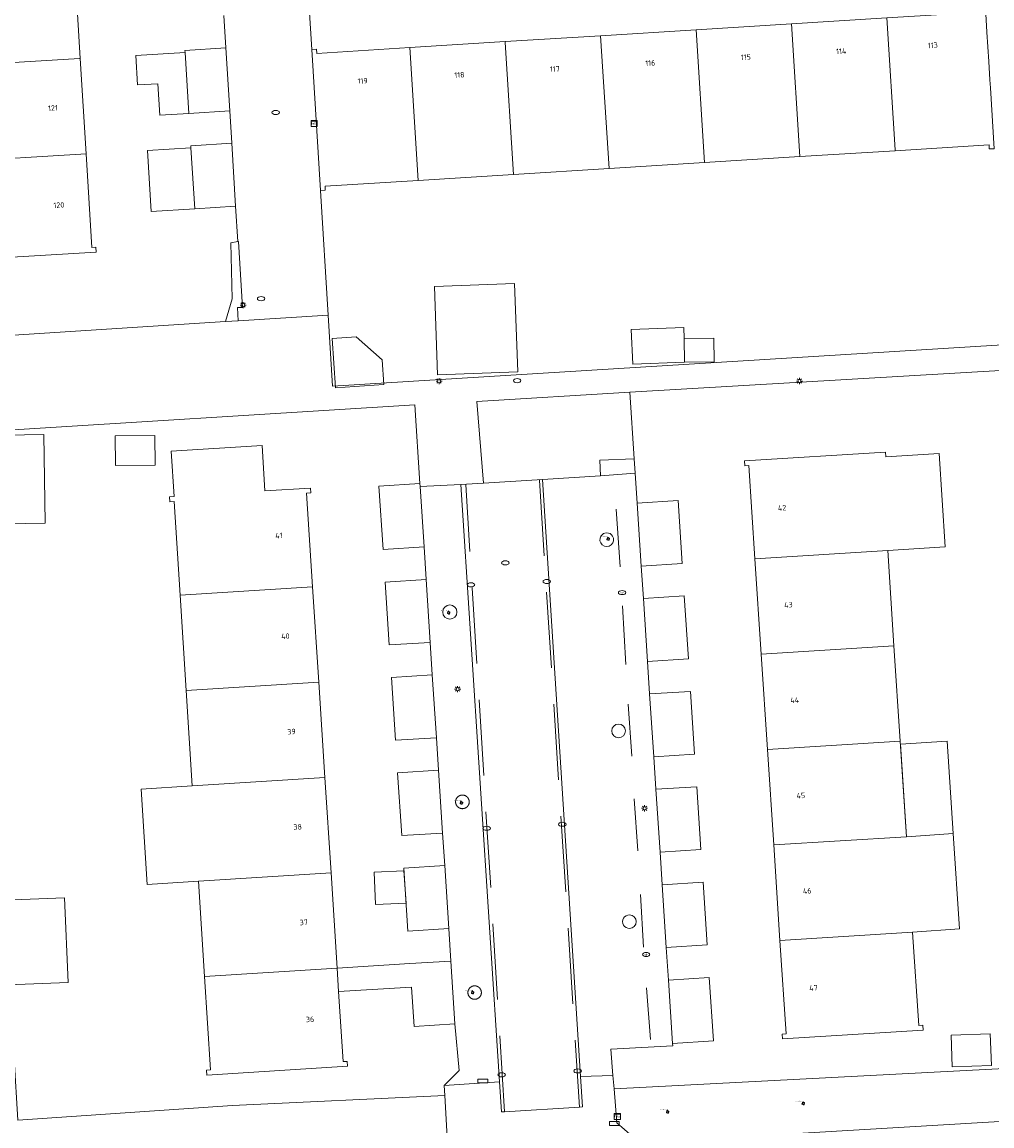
# Model space of a CAD drawing. Header units: metres. Extents: x 162098 to 162858, y 502351 to 503184.
# Tile 42 of 94: x 162469 to 162532, y 502750 to 502822. Entities that reach past the tile are written whole.
import ezdxf
from ezdxf.enums import TextEntityAlignment as Align

# ---------------------------------------------------------------- set-up
doc = ezdxf.new("R2010")
doc.units = ezdxf.units.M
doc.linetypes.add('RI-HWA-SO', pattern=[7.4, 5, -2.4])
for name, color, linetype, lineweight, true_color in [('B-PV-GR-BEPLANTING_CULTUUR_HEESTERS-GV', 7, 'Continuous', 13, 0x99cc00), ('B-PV-GR-BOOM-S', 7, 'Continuous', 13, 0x4c9900), ('B-PV-RI-HWA_GOOT_MOLGOOT-G', 150, 'RI-HWA-SO', 18, 0x007fff)]:
    doc.layers.add(name, color=color, linetype=linetype, lineweight=lineweight, true_color=true_color)
for name, color, linetype, lineweight in [('B-PV-IE-MEUBILAIR-S', 252, 'Continuous', 13), ('B-PV-IE-MEUBILAIR_WEGMEUBILAIR-G', 252, 'Continuous', 13), ('B-PV-IE-MEUBILAIR_WEGMEUBILAIR-GV', 252, 'Continuous', 13), ('B-PV-OG-BEBOUWING-GV', 7, 'Continuous', 18), ('B-PV-OG-BEBOUWING-T18', 7, 'Continuous', 18), ('B-PV-OG-BEBOUWING_LUIFEL-GV', 7, 'Continuous', 18), ('B-PV-OG-BEBOUWING_OVERBOUWING-GV', 7, 'Continuous', 18), ('B-PV-OG-TERREIN_ERF-GV', 252, 'Continuous', 13), ('B-PV-VH-OPENVERHARDING_BETONSTRAATSTEEN-GV', 252, 'Continuous', 13), ('B-PV-VH-OPENVERHARDING_TEGEL-GV', 252, 'Continuous', 13)]:
    doc.layers.add(name, color=color, linetype=linetype, lineweight=lineweight)
doc.styles.add('NLCS-ISO', font='NLCS-ISO.ttf')
doc.styles.add('NLCS-ISO-M200-T18', font='NLCS-ISO.ttf', dxfattribs={"height": 1.8})

# ---------------------------------------------------------------- blocks, each defined once
blk = doc.blocks.new('SIE-MEUBILAIR_BORD_STRAATNAAM-SO')
blk.add_lwpolyline([(-1.625, -0.625), (1.625, -0.625), (1.625, 0.625), (-1.625, 0.625)], close=True)
blk = doc.blocks.new('SIE-MEUBILAIR_KAST_TELECOM-SO')
for points in [[(-1, 1), (1, 1), (1, 0.84), (-1, 0.84)], [(-1, 0.76), (1, 0.76), (1, -1), (-1, -1)]]:
    blk.add_lwpolyline(points, close=True)
at = {"style": 'NLCS-ISO'}
blk.add_text('tele', height=0.75, dxfattribs=at).set_placement((0, 0), align=Align.MIDDLE_CENTER)
blk = doc.blocks.new('SIE-MEUBILAIR_PAAL_LICHTMAST-SO')
for points in [[(-0.62, 0), (-1, 0)], [(-0.71, 0.71), (-0.44, 0.44)], [(0, 1), (0, 0.62)], [(0.44, 0.44), (0.71, 0.71)], [(1, 0), (0.62, 0)], [(-0.71, -0.71), (-0.44, -0.44)], [(0, -0.62), (0, -1)], [(0.44, -0.44), (0.71, -0.71)]]:
    blk.add_lwpolyline(points)
blk.add_circle((0, 0), 0.5)
blk = doc.blocks.new('SIE-MEUBILAIR_PUT_KOLK-SO')
blk.add_ellipse((0, 0), major_axis=(1.25, 0), ratio=0.54)
blk = doc.blocks.new('SIE-MEUBILAIR_PUT_RIOOLPUT-SO')
blk.add_ellipse((0, 0), major_axis=(1.25, 0), ratio=0.54)
blk = doc.blocks.new('SIE-MEUBILAIR_PUT_DRAINAGEPUT-SO')
blk.add_ellipse((0, 0), major_axis=(1.25, 0), ratio=0.54)
at = {"style": 'NLCS-ISO'}
blk.add_text('dr', height=0.75, dxfattribs=at).set_placement((0.03, 0), align=Align.MIDDLE_CENTER)
blk = doc.blocks.new('SIE-MEUBILAIR_PUT_BRANDKRAAN-SO')
blk.add_ellipse((0, 0), major_axis=(1.25, 0), ratio=0.54)
blk = doc.blocks.new('SGR-BOOM_GBKN-SO')
for centre, start, end in [((-0.25, -0.1), 67.1244, 157.1244), ((-0.1, 0.25), 157.1244, 247.1244), ((-0.1, 0.25), 337.1244, 157.1244), ((0.25, 0.1), 247.1244, 337.1244), ((-0.25, -0.1), 157.1244, 337.1244), ((0.1, -0.25), 157.1244, 337.1244), ((0.1, -0.25), 337.1244, 67.1244)]:
    blk.add_arc(centre, 0.188, start, end)
at = {"extrusion": (0, 0, -1)}
blk.add_arc((-0.25, 0.1), 0.188, 22.8756, 202.8756, dxfattribs=at)
at = {"style": 'NLCS-ISO'}
blk.add_attdef('SOORT', text='', height=0.35, dxfattribs=at).set_placement((0, 0.75), align=Align.MIDDLE_RIGHT)

msp = doc.modelspace()

# ---------------------------------------------------------------- linework, layer by layer
at = {"layer": 'B-PV-GR-BEPLANTING_CULTUUR_HEESTERS-GV'}
for points in [[(162482.354, 502807.738), (162482.442, 502804.043), (162482.001, 502802.537), (162482.843, 502802.59), (162482.8, 502803.458), (162483.118, 502803.471), (162482.862, 502807.828), (162482.816, 502807.82)], [(162508.937, 502793.499), (162508.65, 502797.892), (162498.571, 502797.263), (162499.014, 502791.888), (162502.898, 502792.135), (162506.707, 502792.378), (162506.662, 502793.398)], [(162482.471, 502750.858), (162468.326, 502749.911), (162468.078, 502753.954), (162462.507, 502753.622), (162462.682, 502750.833), (162468.665, 502745.856), (162495.375, 502747.505), (162496.617, 502748.776), (162496.458, 502751.521)], [(162507.619, 502751.969), (162507.799, 502749.736), (162509.3, 502748.409), (162540.795, 502750.27), (162540.499, 502753.689)]]:
    msp.add_lwpolyline(points, close=True, dxfattribs=at)
at = {"layer": 'B-PV-IE-MEUBILAIR_WEGMEUBILAIR-G'}
for points in [[(162507.743, 502790.174), (162508.01, 502786.37)], [(162508.165, 502783.793), (162508.373, 502779.945)], [(162508.529, 502777.33), (162508.767, 502773.896)], [(162508.936, 502771.087), (162509.176, 502767.662)], [(162509.34, 502764.774), (162509.548, 502761.294)], [(162509.743, 502758.619), (162510, 502755.214)]]:
    msp.add_lwpolyline(points, dxfattribs=at)
at = {"layer": 'B-PV-IE-MEUBILAIR_WEGMEUBILAIR-GV'}
for points in [[(162507.505, 502788.405, 0.558747), (162506.739, 502788.405)], [(162506.739, 502788.405, 1.791123), (162507.505, 502788.405)], [(162496.785, 502783.864, 0.998931), (162496.785, 502782.929)], [(162496.785, 502782.929, 0.998931), (162496.785, 502783.864)], [(162508.355, 502775.559, 1), (162507.455, 502775.559)], [(162507.455, 502775.559, 1), (162508.355, 502775.559)], [(162508.62, 502763.433, 1.001118), (162508.62, 502762.538)], [(162508.62, 502762.538, 0.998883), (162508.62, 502763.433)]]:
    msp.add_lwpolyline(points, format="xyb", dxfattribs=at)
for points in [[(162497.614, 502771.331), (162497.6, 502771.331), (162497.587, 502771.33), (162497.573, 502771.329), (162497.56, 502771.328), (162497.547, 502771.326), (162497.534, 502771.324), (162497.521, 502771.321), (162497.507, 502771.318), (162497.494, 502771.315), (162497.482, 502771.311), (162497.469, 502771.307), (162497.456, 502771.302), (162497.444, 502771.298), (162497.431, 502771.292), (162497.419, 502771.287), (162497.407, 502771.281), (162497.395, 502771.274), (162497.384, 502771.268), (162497.372, 502771.261), (162497.361, 502771.253), (162497.35, 502771.246), (162497.339, 502771.238), (162497.329, 502771.229), (162497.319, 502771.221), (162497.309, 502771.212), (162497.299, 502771.202), (162497.29, 502771.193), (162497.28, 502771.183), (162497.272, 502771.173), (162497.263, 502771.163), (162497.255, 502771.152), (162497.247, 502771.141), (162497.239, 502771.13), (162497.232, 502771.119), (162497.225, 502771.107), (162497.219, 502771.096), (162497.212, 502771.084), (162497.207, 502771.072), (162497.201, 502771.06), (162497.196, 502771.047), (162497.191, 502771.035), (162497.187, 502771.022), (162497.183, 502771.009), (162497.179, 502770.996), (162497.176, 502770.983), (162497.173, 502770.97), (162497.171, 502770.957), (162497.169, 502770.944), (162497.167, 502770.93), (162497.166, 502770.917), (162497.165, 502770.904), (162497.165, 502770.89), (162497.164, 502770.877), (162497.165, 502770.863), (162497.166, 502770.85), (162497.167, 502770.837), (162497.168, 502770.823), (162497.17, 502770.81), (162497.173, 502770.797), (162497.175, 502770.784), (162497.178, 502770.771), (162497.182, 502770.758), (162497.186, 502770.745), (162497.19, 502770.732), (162497.195, 502770.72), (162497.2, 502770.707), (162497.205, 502770.695), (162497.211, 502770.683), (162497.217, 502770.671), (162497.223, 502770.659), (162497.23, 502770.648), (162497.237, 502770.636), (162497.245, 502770.625), (162497.253, 502770.614), (162497.261, 502770.604), (162497.269, 502770.593), (162497.278, 502770.583), (162497.287, 502770.573), (162497.296, 502770.564), (162497.306, 502770.554), (162497.316, 502770.545), (162497.326, 502770.537), (162497.337, 502770.528), (162497.347, 502770.52), (162497.358, 502770.512), (162497.369, 502770.505), (162497.381, 502770.498), (162497.392, 502770.491), (162497.404, 502770.484), (162497.416, 502770.478), (162497.428, 502770.473), (162497.44, 502770.467), (162497.453, 502770.462), (162497.465, 502770.458), (162497.478, 502770.453), (162497.491, 502770.45), (162497.504, 502770.446), (162497.517, 502770.443), (162497.53, 502770.44), (162497.543, 502770.438), (162497.556, 502770.436), (162497.57, 502770.435), (162497.583, 502770.434), (162497.597, 502770.433), (162497.61, 502770.433), (162497.623, 502770.433), (162497.631, 502770.433), (162497.645, 502770.434), (162497.658, 502770.435), (162497.671, 502770.436), (162497.685, 502770.438), (162497.698, 502770.44), (162497.711, 502770.443), (162497.724, 502770.446), (162497.737, 502770.45), (162497.75, 502770.454), (162497.762, 502770.458), (162497.775, 502770.462), (162497.788, 502770.467), (162497.8, 502770.473), (162497.812, 502770.479), (162497.824, 502770.485), (162497.836, 502770.491), (162497.847, 502770.498), (162497.858, 502770.505), (162497.87, 502770.513), (162497.881, 502770.52), (162497.891, 502770.528), (162497.902, 502770.537), (162497.912, 502770.546), (162497.922, 502770.555), (162497.931, 502770.564), (162497.941, 502770.574), (162497.95, 502770.584), (162497.958, 502770.594), (162497.967, 502770.604), (162497.975, 502770.615), (162497.983, 502770.626), (162497.99, 502770.637), (162497.997, 502770.648), (162498.004, 502770.66), (162498.011, 502770.671), (162498.017, 502770.683), (162498.022, 502770.696), (162498.028, 502770.708), (162498.033, 502770.72), (162498.037, 502770.733), (162498.042, 502770.746), (162498.046, 502770.758), (162498.049, 502770.771), (162498.052, 502770.784), (162498.055, 502770.797), (162498.057, 502770.811), (162498.059, 502770.824), (162498.061, 502770.837), (162498.062, 502770.851), (162498.063, 502770.864), (162498.063, 502770.877), (162498.063, 502770.891), (162498.062, 502770.904), (162498.061, 502770.918), (162498.06, 502770.931), (162498.059, 502770.944), (162498.056, 502770.957), (162498.054, 502770.971), (162498.051, 502770.984), (162498.048, 502770.997), (162498.044, 502771.01), (162498.04, 502771.022), (162498.036, 502771.035), (162498.031, 502771.048), (162498.026, 502771.06), (162498.02, 502771.072), (162498.015, 502771.084), (162498.008, 502771.096), (162498.002, 502771.108), (162497.995, 502771.119), (162497.988, 502771.131), (162497.98, 502771.142), (162497.972, 502771.152), (162497.964, 502771.163), (162497.955, 502771.173), (162497.946, 502771.183), (162497.937, 502771.193), (162497.928, 502771.203), (162497.918, 502771.212), (162497.908, 502771.221), (162497.898, 502771.23), (162497.887, 502771.238), (162497.877, 502771.246), (162497.866, 502771.254), (162497.854, 502771.261), (162497.843, 502771.268), (162497.831, 502771.275), (162497.82, 502771.281), (162497.808, 502771.287), (162497.795, 502771.292), (162497.783, 502771.298), (162497.771, 502771.303), (162497.758, 502771.307), (162497.745, 502771.311), (162497.732, 502771.315), (162497.719, 502771.318), (162497.706, 502771.321), (162497.693, 502771.324), (162497.68, 502771.326), (162497.667, 502771.328), (162497.653, 502771.329), (162497.64, 502771.33), (162497.627, 502771.331)], [(162498.42, 502758.756), (162498.407, 502758.756), (162498.394, 502758.755), (162498.38, 502758.754), (162498.367, 502758.753), (162498.354, 502758.751), (162498.341, 502758.749), (162498.328, 502758.746), (162498.315, 502758.743), (162498.302, 502758.74), (162498.289, 502758.736), (162498.276, 502758.732), (162498.264, 502758.728), (162498.251, 502758.723), (162498.239, 502758.717), (162498.227, 502758.712), (162498.215, 502758.706), (162498.203, 502758.699), (162498.192, 502758.693), (162498.181, 502758.686), (162498.169, 502758.678), (162498.159, 502758.671), (162498.148, 502758.663), (162498.138, 502758.654), (162498.127, 502758.646), (162498.117, 502758.637), (162498.108, 502758.628), (162498.099, 502758.618), (162498.09, 502758.608), (162498.081, 502758.598), (162498.072, 502758.588), (162498.064, 502758.577), (162498.056, 502758.566), (162498.049, 502758.555), (162498.042, 502758.544), (162498.035, 502758.533), (162498.029, 502758.521), (162498.022, 502758.509), (162498.017, 502758.497), (162498.011, 502758.485), (162498.006, 502758.473), (162498.002, 502758.46), (162497.997, 502758.448), (162497.994, 502758.435), (162497.99, 502758.422), (162497.987, 502758.409), (162497.984, 502758.396), (162497.982, 502758.383), (162497.98, 502758.37), (162497.979, 502758.356), (162497.977, 502758.343), (162497.977, 502758.33), (162497.976, 502758.316), (162497.976, 502758.303), (162497.977, 502758.29), (162497.978, 502758.277), (162497.979, 502758.263), (162497.981, 502758.25), (162497.983, 502758.237), (162497.985, 502758.224), (162497.988, 502758.211), (162497.991, 502758.198), (162497.995, 502758.185), (162497.999, 502758.172), (162498.003, 502758.16), (162498.008, 502758.147), (162498.013, 502758.135), (162498.019, 502758.123), (162498.025, 502758.111), (162498.031, 502758.099), (162498.037, 502758.088), (162498.044, 502758.076), (162498.052, 502758.065), (162498.059, 502758.054), (162498.067, 502758.043), (162498.075, 502758.033), (162498.084, 502758.023), (162498.093, 502758.013), (162498.102, 502758.003), (162498.111, 502757.994), (162498.121, 502757.984), (162498.131, 502757.976), (162498.141, 502757.967), (162498.152, 502757.959), (162498.162, 502757.951), (162498.173, 502757.943), (162498.185, 502757.936), (162498.196, 502757.929), (162498.208, 502757.923), (162498.219, 502757.916), (162498.231, 502757.911), (162498.243, 502757.905), (162498.256, 502757.9), (162498.268, 502757.895), (162498.281, 502757.891), (162498.293, 502757.887), (162498.306, 502757.883), (162498.319, 502757.88), (162498.332, 502757.877), (162498.345, 502757.875), (162498.358, 502757.873), (162498.372, 502757.871), (162498.385, 502757.87), (162498.398, 502757.869), (162498.412, 502757.868), (162498.424, 502757.868), (162498.437, 502757.869), (162498.45, 502757.869), (162498.464, 502757.871), (162498.477, 502757.872), (162498.49, 502757.874), (162498.503, 502757.876), (162498.516, 502757.879), (162498.529, 502757.882), (162498.542, 502757.885), (162498.555, 502757.889), (162498.568, 502757.894), (162498.58, 502757.898), (162498.592, 502757.903), (162498.605, 502757.909), (162498.617, 502757.914), (162498.629, 502757.92), (162498.64, 502757.927), (162498.652, 502757.934), (162498.663, 502757.941), (162498.674, 502757.948), (162498.685, 502757.956), (162498.695, 502757.964), (162498.706, 502757.972), (162498.716, 502757.981), (162498.726, 502757.99), (162498.735, 502757.999), (162498.744, 502758.009), (162498.753, 502758.019), (162498.762, 502758.029), (162498.77, 502758.039), (162498.778, 502758.05), (162498.786, 502758.061), (162498.793, 502758.072), (162498.8, 502758.083), (162498.807, 502758.095), (162498.813, 502758.107), (162498.819, 502758.118), (162498.825, 502758.131), (162498.83, 502758.143), (162498.835, 502758.155), (162498.84, 502758.168), (162498.844, 502758.18), (162498.848, 502758.193), (162498.851, 502758.206), (162498.854, 502758.219), (162498.857, 502758.232), (162498.859, 502758.245), (162498.861, 502758.258), (162498.862, 502758.272), (162498.863, 502758.285), (162498.864, 502758.298), (162498.864, 502758.312), (162498.864, 502758.325), (162498.863, 502758.338), (162498.862, 502758.351), (162498.861, 502758.365), (162498.859, 502758.378), (162498.857, 502758.391), (162498.854, 502758.404), (162498.851, 502758.417), (162498.848, 502758.43), (162498.844, 502758.443), (162498.84, 502758.456), (162498.836, 502758.468), (162498.831, 502758.48), (162498.826, 502758.493), (162498.82, 502758.505), (162498.814, 502758.517), (162498.808, 502758.528), (162498.801, 502758.54), (162498.794, 502758.551), (162498.787, 502758.562), (162498.779, 502758.573), (162498.771, 502758.584), (162498.763, 502758.594), (162498.754, 502758.605), (162498.745, 502758.614), (162498.736, 502758.624), (162498.726, 502758.633), (162498.717, 502758.642), (162498.707, 502758.651), (162498.696, 502758.66), (162498.686, 502758.668), (162498.675, 502758.676), (162498.664, 502758.683), (162498.653, 502758.69), (162498.641, 502758.697), (162498.63, 502758.703), (162498.618, 502758.71), (162498.606, 502758.715), (162498.594, 502758.721), (162498.581, 502758.726), (162498.569, 502758.73), (162498.556, 502758.735), (162498.543, 502758.739), (162498.531, 502758.742), (162498.518, 502758.745), (162498.505, 502758.748), (162498.491, 502758.75), (162498.478, 502758.752), (162498.465, 502758.754), (162498.452, 502758.755), (162498.438, 502758.756), (162498.425, 502758.756)]]:
    msp.add_lwpolyline(points, close=True, dxfattribs=at)
at = {"layer": 'B-PV-OG-BEBOUWING-GV'}
for points in [[(162472.442, 502819.88), (162472.058, 502826.168), (162472.008, 502826.165), (162463.313, 502825.637), (162463.697, 502819.348), (162472.392, 502819.877)], [(162526.133, 502813.853), (162526.136, 502813.803), (162532.308, 502814.186), (162532.325, 502813.917), (162532.644, 502813.937), (162532.396, 502817.948), (162532.364, 502818.472), (162532.29, 502819.677), (162532.171, 502821.623), (162532.073, 502823.229), (162531.751, 502823.209), (162531.768, 502822.94), (162525.586, 502822.556)], [(162513.561, 502813.022), (162519.849, 502813.412), (162519.299, 502822.165), (162513.01, 502821.774)], [(162525.586, 502822.556), (162519.299, 502822.165), (162519.849, 502813.412), (162526.136, 502813.803), (162526.133, 502813.853)], [(162506.722, 502821.384), (162500.435, 502820.993), (162500.438, 502820.943), (162500.985, 502812.24), (162507.273, 502812.631)], [(162513.01, 502821.774), (162506.722, 502821.384), (162507.273, 502812.631), (162513.561, 502813.022)], [(162479.333, 502820.416), (162479.342, 502820.27), (162479.59, 502816.264), (162482.284, 502816.43), (162482.028, 502820.582)], [(162494.147, 502820.603), (162488.021, 502820.222), (162488.004, 502820.491), (162487.688, 502820.471), (162488.26, 502811.179), (162488.579, 502811.199), (162488.562, 502811.468), (162494.697, 502811.849)], [(162500.435, 502820.993), (162494.147, 502820.603), (162494.697, 502811.849), (162500.985, 502812.24), (162500.438, 502820.943)], [(162472.392, 502819.877), (162463.697, 502819.348), (162464.081, 502813.064), (162464.131, 502813.067), (162472.826, 502813.598), (162472.442, 502819.88)], [(162479.59, 502816.264), (162479.342, 502820.27), (162476.097, 502820.069), (162476.217, 502818.139), (162477.549, 502818.222), (162477.678, 502816.146)], [(162479.978, 502809.976), (162479.73, 502813.988), (162476.858, 502813.811), (162477.107, 502809.798)], [(162479.721, 502814.128), (162479.73, 502813.988), (162479.978, 502809.976), (162482.673, 502810.142), (162482.416, 502814.294)], [(162472.826, 502813.598), (162464.131, 502813.067), (162464.081, 502813.064), (162464.457, 502806.898), (162464.188, 502806.882), (162464.208, 502806.562), (162473.492, 502807.117), (162473.472, 502807.437), (162473.203, 502807.421)], [(162495.77, 502804.852), (162495.984, 502799.033), (162501.263, 502799.228), (162501.049, 502805.047)], [(162512.221, 502801.427), (162512.237, 502799.875), (162514.193, 502799.895), (162514.177, 502801.447)], [(162474.748, 502795.004), (162474.77, 502793.046), (162477.382, 502793.076), (162477.359, 502795.035)], [(162484.416, 502794.371), (162478.437, 502793.996), (162478.625, 502791.002), (162478.326, 502790.983), (162478.347, 502790.659), (162478.616, 502790.676), (162479.011, 502784.518), (162487.746, 502785.067), (162487.35, 502791.225), (162487.619, 502791.242), (162487.598, 502791.565), (162484.604, 502791.377)], [(162516.885, 502786.899), (162525.636, 502787.449), (162529.427, 502787.696), (162529.026, 502793.852), (162525.504, 502793.622), (162525.483, 502793.943), (162516.191, 502793.36), (162516.212, 502793.039), (162516.481, 502793.056)], [(162516.885, 502786.899), (162517.298, 502780.613), (162526.045, 502781.162), (162525.636, 502787.449)], [(162479.011, 502784.518), (162479.413, 502778.232), (162488.15, 502778.781), (162487.746, 502785.067)], [(162526.454, 502774.875), (162526.045, 502781.162), (162517.298, 502780.613), (162517.711, 502774.325)], [(162479.413, 502778.232), (162479.816, 502771.945), (162488.554, 502772.494), (162488.15, 502778.781)], [(162526.863, 502768.588), (162526.454, 502774.875), (162517.711, 502774.325), (162518.124, 502768.039)], [(162488.554, 502772.494), (162479.816, 502771.945), (162476.446, 502771.729), (162476.849, 502765.441), (162480.219, 502765.657), (162488.958, 502766.207)], [(162526.863, 502768.588), (162518.124, 502768.039), (162518.537, 502761.753), (162527.273, 502762.302), (162530.356, 502762.503), (162529.946, 502768.789)], [(162488.958, 502766.207), (162480.219, 502765.657), (162480.622, 502759.371), (162489.363, 502759.92)], [(162527.964, 502755.843), (162527.943, 502756.161), (162527.674, 502756.144), (162527.273, 502762.302), (162518.537, 502761.753), (162518.941, 502755.596), (162518.672, 502755.579), (162518.693, 502755.26)], [(162489.759, 502753.762), (162489.462, 502758.376), (162489.363, 502759.92), (162480.622, 502759.371), (162481.016, 502753.213), (162480.747, 502753.196), (162480.767, 502752.877), (162490.049, 502753.46), (162490.029, 502753.779)], [(162529.881, 502753.413), (162532.462, 502753.503), (162532.388, 502755.59), (162529.807, 502755.499)]]:
    msp.add_lwpolyline(points, close=True, dxfattribs=at)
for points in [[(162494.814, 502791.864), (162492.119, 502791.695)], [(162492.119, 502791.695), (162492.391, 502787.515)], [(162494.827, 502791.662), (162494.814, 502791.864)], [(162495.085, 502787.684), (162494.827, 502791.662)], [(162512.094, 502786.598), (162511.823, 502790.739), (162509.129, 502790.569)], [(162509.129, 502790.569), (162509.399, 502786.428)], [(162492.391, 502787.515), (162495.085, 502787.684)], [(162509.399, 502786.428), (162512.094, 502786.598)], [(162495.224, 502785.537), (162492.529, 502785.368)], [(162492.529, 502785.368), (162492.798, 502781.228), (162495.493, 502781.397)], [(162495.493, 502781.397), (162495.224, 502785.537)], [(162509.81, 502780.142), (162512.505, 502780.311), (162512.235, 502784.453), (162509.54, 502784.283)], [(162509.54, 502784.283), (162509.81, 502780.142)], [(162495.632, 502779.251), (162492.937, 502779.082)], [(162492.937, 502779.082), (162493.206, 502774.941)], [(162495.9, 502775.11), (162495.632, 502779.251)], [(162512.916, 502774.025), (162512.645, 502778.166), (162509.951, 502777.996)], [(162509.951, 502777.996), (162510.221, 502773.855)], [(162493.206, 502774.941), (162495.9, 502775.11)], [(162510.221, 502773.855), (162512.916, 502774.025)], [(162496.039, 502772.964), (162493.345, 502772.795), (162493.613, 502768.655)], [(162496.308, 502768.824), (162496.039, 502772.964)], [(162510.633, 502767.568), (162513.327, 502767.737), (162513.056, 502771.879), (162510.362, 502771.709)], [(162510.362, 502771.709), (162510.633, 502767.568)], [(162493.613, 502768.655), (162496.308, 502768.824)], [(162496.447, 502766.677), (162493.753, 502766.508), (162494.021, 502762.368), (162496.716, 502762.536)], [(162496.716, 502762.536), (162496.447, 502766.677)], [(162513.738, 502761.451), (162513.467, 502765.593), (162510.773, 502765.423)], [(162510.773, 502765.423), (162511.044, 502761.282)], [(162511.044, 502761.282), (162513.738, 502761.451)], [(162494.161, 502760.222), (162489.363, 502759.92)], [(162496.855, 502760.391), (162494.161, 502760.222)], [(162497.124, 502756.249), (162496.855, 502760.391)], [(162489.363, 502759.92), (162489.462, 502758.376)], [(162514.151, 502755.125), (162513.878, 502759.306), (162511.184, 502759.136)], [(162511.184, 502759.136), (162511.457, 502754.956)], [(162489.462, 502758.376), (162494.267, 502758.676), (162494.429, 502756.081), (162497.124, 502756.249)], [(162511.457, 502754.956), (162514.151, 502755.125)]]:
    msp.add_lwpolyline(points, dxfattribs=at)
at = {"layer": 'B-PV-OG-BEBOUWING_LUIFEL-GV'}
for points in [[(162512.237, 502799.875), (162512.221, 502801.427), (162512.213, 502802.155), (162508.738, 502802.01), (162508.833, 502799.733)], [(162489.252, 502798.181), (162492.438, 502798.402), (162492.325, 502800.024), (162490.619, 502801.535), (162489.026, 502801.424)], [(162526.466, 502774.691), (162526.863, 502768.588), (162529.946, 502768.789), (162529.549, 502774.891)], [(162491.808, 502766.258), (162491.899, 502764.121), (162493.902, 502764.206), (162493.764, 502766.341)]]:
    msp.add_lwpolyline(points, close=True, dxfattribs=at)
at = {"layer": 'B-PV-OG-BEBOUWING_OVERBOUWING-GV'}
for points in [[(162466.197, 502795.035), (162466.298, 502789.187), (162470.13, 502789.253), (162470.029, 502795.101)], [(162467.436, 502764.399), (162467.669, 502758.817), (162471.633, 502758.983), (162471.4, 502764.564)]]:
    msp.add_lwpolyline(points, close=True, dxfattribs=at)
at = {"layer": 'B-PV-OG-TERREIN_ERF-GV'}
for points in [[(162532.073, 502823.229), (162532.171, 502821.623), (162532.29, 502819.677), (162532.364, 502818.472), (162532.396, 502817.948), (162532.644, 502813.937), (162532.325, 502813.917), (162532.308, 502814.186), (162526.136, 502813.803), (162519.849, 502813.412), (162513.561, 502813.022), (162507.273, 502812.631), (162500.985, 502812.24), (162494.697, 502811.849), (162488.562, 502811.468), (162488.579, 502811.199), (162488.26, 502811.179), (162488.767, 502802.967), (162489.057, 502798.281), (162536.057, 502801.186), (162534.921, 502818.63), (162534.842, 502819.836), (162534.139, 502830.619)], [(162472.058, 502826.168), (162472.442, 502819.88), (162472.826, 502813.598), (162473.203, 502807.421), (162473.472, 502807.437), (162473.492, 502807.117), (162464.208, 502806.562), (162464.188, 502806.882), (162464.457, 502806.898), (162464.081, 502813.064), (162463.697, 502819.348), (162463.313, 502825.637)], [(162487.405, 502825.012), (162487.688, 502820.471), (162488.004, 502820.491), (162488.021, 502820.222), (162494.147, 502820.603), (162500.435, 502820.993), (162506.722, 502821.384), (162513.01, 502821.774), (162519.299, 502822.165), (162525.586, 502822.556)], [(162452.018, 502800.606), (162482.001, 502802.537), (162482.442, 502804.043), (162482.354, 502807.738), (162482.816, 502807.82), (162482.673, 502810.142), (162479.978, 502809.976), (162477.107, 502809.798), (162476.858, 502813.811), (162479.73, 502813.988), (162479.721, 502814.128), (162482.416, 502814.294), (162482.284, 502816.43), (162479.59, 502816.264), (162477.678, 502816.146), (162477.549, 502818.222), (162476.217, 502818.139), (162476.097, 502820.069), (162479.342, 502820.27), (162479.333, 502820.416), (162482.028, 502820.582), (162481.896, 502822.718)], [(162537.575, 502799.582), (162508.65, 502797.892), (162508.937, 502793.499), (162509, 502792.546), (162509.129, 502790.569), (162511.823, 502790.739), (162512.094, 502786.598), (162509.399, 502786.428), (162509.54, 502784.283), (162512.235, 502784.453), (162512.505, 502780.311), (162509.81, 502780.142), (162509.951, 502777.996), (162512.645, 502778.166), (162512.916, 502774.025), (162510.221, 502773.855), (162510.362, 502771.709), (162513.056, 502771.879), (162513.327, 502767.737), (162510.633, 502767.568), (162510.773, 502765.423), (162513.467, 502765.593), (162513.738, 502761.451), (162511.044, 502761.282), (162511.184, 502759.136), (162513.878, 502759.306), (162514.151, 502755.125), (162511.457, 502754.956), (162511.467, 502754.806), (162507.397, 502754.58), (162507.519, 502752.845), (162507.619, 502751.969), (162540.499, 502753.689)], [(162468.326, 502749.911), (162482.471, 502750.858), (162496.458, 502751.521), (162496.419, 502752.195), (162497.395, 502753.165), (162497.124, 502756.249), (162494.429, 502756.081), (162494.267, 502758.676), (162489.462, 502758.376), (162489.759, 502753.762), (162490.029, 502753.779), (162490.049, 502753.46), (162480.767, 502752.877), (162480.747, 502753.196), (162481.016, 502753.213), (162480.622, 502759.371), (162480.219, 502765.657), (162476.849, 502765.441), (162476.446, 502771.729), (162479.816, 502771.945), (162479.413, 502778.232), (162479.011, 502784.518), (162478.616, 502790.676), (162478.347, 502790.659), (162478.326, 502790.983), (162478.625, 502791.002), (162478.437, 502793.996), (162484.416, 502794.371), (162484.604, 502791.377), (162487.598, 502791.565), (162487.619, 502791.242), (162487.35, 502791.225), (162487.746, 502785.067), (162488.15, 502778.781), (162488.554, 502772.494), (162488.958, 502766.207), (162489.363, 502759.92), (162494.161, 502760.222), (162496.855, 502760.391), (162496.716, 502762.536), (162494.021, 502762.368), (162493.753, 502766.508), (162496.447, 502766.677), (162496.308, 502768.824), (162493.613, 502768.655), (162493.345, 502772.795), (162496.039, 502772.964), (162495.9, 502775.11), (162493.206, 502774.941), (162492.937, 502779.082), (162495.632, 502779.251), (162495.493, 502781.397), (162492.798, 502781.228), (162492.529, 502785.368), (162495.224, 502785.537), (162495.085, 502787.684), (162492.391, 502787.515), (162492.119, 502791.695), (162494.814, 502791.864), (162494.477, 502797.063), (162465.54, 502795.256)]]:
    msp.add_lwpolyline(points, dxfattribs=at)
for points in [[(162495.77, 502804.852), (162501.049, 502805.047), (162501.263, 502799.228), (162495.984, 502799.033)], [(162512.221, 502801.427), (162514.177, 502801.447), (162514.193, 502799.895), (162512.237, 502799.875)], [(162474.748, 502795.004), (162477.359, 502795.035), (162477.382, 502793.076), (162474.77, 502793.046)], [(162526.863, 502768.588), (162529.946, 502768.789), (162530.356, 502762.503), (162527.273, 502762.302), (162527.674, 502756.144), (162527.943, 502756.161), (162527.964, 502755.843), (162518.693, 502755.26), (162518.672, 502755.579), (162518.941, 502755.596), (162518.537, 502761.753), (162518.124, 502768.039), (162517.711, 502774.325), (162517.298, 502780.613), (162516.885, 502786.899), (162516.481, 502793.056), (162516.212, 502793.039), (162516.191, 502793.36), (162525.483, 502793.943), (162525.504, 502793.622), (162529.026, 502793.852), (162529.427, 502787.696), (162525.636, 502787.449), (162526.045, 502781.162), (162526.454, 502774.875)], [(162529.881, 502753.413), (162529.807, 502755.499), (162532.388, 502755.59), (162532.462, 502753.503)]]:
    msp.add_lwpolyline(points, close=True, dxfattribs=at)
at = {"layer": 'B-PV-RI-HWA_GOOT_MOLGOOT-G'}
for points in [[(162500.391, 502750.459), (162497.831, 502791.807)], [(162502.688, 502792.092), (162505.328, 502750.748)]]:
    msp.add_lwpolyline(points, dxfattribs=at)
at = {"layer": 'B-PV-VH-OPENVERHARDING_BETONSTRAATSTEEN-GV'}
for points in [[(162502.898, 502792.135), (162505.401, 502752.786), (162507.519, 502752.845), (162507.397, 502754.58), (162511.467, 502754.806), (162511.457, 502754.956), (162511.184, 502759.136), (162511.044, 502761.282), (162510.773, 502765.423), (162510.633, 502767.568), (162510.362, 502771.709), (162510.221, 502773.855), (162509.951, 502777.996), (162509.81, 502780.142), (162509.54, 502784.283), (162509.399, 502786.428), (162509.129, 502790.569), (162509, 502792.546), (162506.707, 502792.378)], [(162494.827, 502791.662), (162495.085, 502787.684), (162495.224, 502785.537), (162495.493, 502781.397), (162495.632, 502779.251), (162495.9, 502775.11), (162496.039, 502772.964), (162496.308, 502768.824), (162496.447, 502766.677), (162496.716, 502762.536), (162496.855, 502760.391), (162497.124, 502756.249), (162497.395, 502753.165), (162496.419, 502752.195), (162500.062, 502752.429), (162497.51, 502791.807)]]:
    msp.add_lwpolyline(points, close=True, dxfattribs=at)
for points in [[(162499.014, 502791.888), (162497.51, 502791.807)], [(162497.51, 502791.807), (162500.062, 502752.429)], [(162502.898, 502792.135), (162499.014, 502791.888)], [(162505.401, 502752.786), (162502.898, 502792.135)], [(162500.062, 502752.429), (162500.198, 502750.441), (162500.391, 502750.459)], [(162505.328, 502750.748), (162505.526, 502750.777), (162505.401, 502752.786)], [(162500.391, 502750.459), (162505.328, 502750.748)]]:
    msp.add_lwpolyline(points, dxfattribs=at)
at = {"layer": 'B-PV-VH-OPENVERHARDING_TEGEL-GV'}
for points in [[(162542.392, 502826.896), (162535.922, 502820.577), (162535.185, 502819.857), (162534.842, 502819.836), (162534.921, 502818.63), (162536.057, 502801.186), (162489.057, 502798.281), (162488.767, 502802.967), (162482.843, 502802.59), (162482.001, 502802.537), (162452.018, 502800.606)], [(162465.54, 502795.256), (162494.477, 502797.063), (162494.814, 502791.864), (162494.827, 502791.662), (162497.51, 502791.807), (162499.014, 502791.888), (162498.571, 502797.263), (162508.65, 502797.892), (162537.575, 502799.582), (162538.661, 502799.624), (162537.908, 502811.773), (162537.78, 502814.307), (162537.735, 502816.189), (162537.533, 502819.002), (162544.366, 502826.132)], [(162481.896, 502822.718), (162482.028, 502820.582), (162482.284, 502816.43), (162482.416, 502814.294), (162482.673, 502810.142), (162482.816, 502807.82), (162482.862, 502807.828), (162483.118, 502803.471), (162482.8, 502803.458), (162482.843, 502802.59), (162488.767, 502802.967), (162488.26, 502811.179), (162487.688, 502820.471), (162487.405, 502825.012)], [(162508.937, 502793.499), (162506.662, 502793.398), (162506.707, 502792.378)], [(162509, 502792.546), (162508.937, 502793.499)], [(162506.707, 502792.378), (162509, 502792.546)], [(162578.455, 502755.354), (162573.294, 502755.019), (162573.12, 502755.014), (162572.744, 502761.527), (162570.013, 502761.387), (162570.102, 502759.968), (162570.176, 502758.794), (162568.276, 502756.572), (162548.132, 502755.296), (162548.383, 502750.788), (162541.974, 502750.348), (162540.795, 502750.27), (162509.3, 502748.409), (162507.799, 502749.736), (162507.619, 502751.969), (162507.519, 502752.845)], [(162507.519, 502752.845), (162505.401, 502752.786), (162505.526, 502750.777), (162505.328, 502750.748), (162500.391, 502750.459), (162500.198, 502750.441), (162500.062, 502752.429), (162496.419, 502752.195), (162496.458, 502751.521), (162496.617, 502748.776), (162495.375, 502747.505), (162468.665, 502745.856), (162462.682, 502750.833)]]:
    msp.add_lwpolyline(points, dxfattribs=at)

# ---------------------------------------------------------------- block references
at = {"layer": 'B-PV-GR-BOOM-S', "xscale": 0.2, "yscale": 0.2, "zscale": 0.2}
for p in [(162507.22, 502788.216), (162496.711, 502783.344), (162497.548, 502770.812), (162498.292, 502758.311), (162520.072, 502751.007), (162511.139, 502750.446)]:
    msp.add_blockref('SGR-BOOM_GBKN-SO', p, dxfattribs=at).add_auto_attribs({'SOORT': '****%%c***m'})
at = {"layer": 'B-PV-IE-MEUBILAIR-S', "xscale": 0.2, "yscale": 0.2, "zscale": 0.2}
for name, p in [('SIE-MEUBILAIR_PUT_KOLK-SO', (162485.317, 502816.326)), ('SIE-MEUBILAIR_KAST_TELECOM-SO', (162487.854, 502815.599)), ('SIE-MEUBILAIR_PAAL_LICHTMAST-SO', (162483.165, 502803.629)), ('SIE-MEUBILAIR_PUT_BRANDKRAAN-SO', (162484.355, 502804.053)), ('SIE-MEUBILAIR_PAAL_LICHTMAST-SO', (162496.077, 502798.615)), ('SIE-MEUBILAIR_PUT_RIOOLPUT-SO', (162501.222, 502798.643)), ('SIE-MEUBILAIR_PAAL_LICHTMAST-SO', (162519.82, 502798.624)), ('SIE-MEUBILAIR_PUT_RIOOLPUT-SO', (162500.448, 502786.635)), ('SIE-MEUBILAIR_PUT_KOLK-SO', (162498.176, 502785.188)), ('SIE-MEUBILAIR_PUT_KOLK-SO', (162503.176, 502785.411)), ('SIE-MEUBILAIR_PUT_DRAINAGEPUT-SO', (162508.139, 502784.675)), ('SIE-MEUBILAIR_PAAL_LICHTMAST-SO', (162497.3, 502778.313)), ('SIE-MEUBILAIR_PAAL_LICHTMAST-SO', (162509.618, 502770.458)), ('SIE-MEUBILAIR_PUT_KOLK-SO', (162499.205, 502769.143)), ('SIE-MEUBILAIR_PUT_KOLK-SO', (162504.191, 502769.405)), ('SIE-MEUBILAIR_PUT_DRAINAGEPUT-SO', (162509.721, 502760.82)), ('SIE-MEUBILAIR_PUT_KOLK-SO', (162500.202, 502752.891)), ('SIE-MEUBILAIR_PUT_KOLK-SO', (162505.202, 502753.145)), ('SIE-MEUBILAIR_BORD_STRAATNAAM-SO', (162498.964, 502752.487)), ('SIE-MEUBILAIR_KAST_TELECOM-SO', (162507.822, 502750.151)), ('SIE-MEUBILAIR_BORD_STRAATNAAM-SO', (162507.626, 502749.678))]:
    msp.add_blockref(name, p, dxfattribs=at)

# ---------------------------------------------------------------- texts
at = {"layer": 'B-PV-OG-BEBOUWING-T18', "style": 'NLCS-ISO-M200-T18'}
for s, rotation, p in [('114', 3.5, (162522.57, 502820.364)), ('113', 3.6, (162528.606, 502820.754)), ('116', 3.5, (162509.993, 502819.583)), ('115', 3.5, (162516.282, 502819.973)), ('117', 3.5, (162503.706, 502819.192)), ('119', 3.5, (162491.041, 502818.404)), ('118', 3.5, (162497.418, 502818.801)), ('121', 3.5, (162470.637, 502816.617)), ('120', 3.5, (162471.029, 502810.221)), ('42', 3.5, (162518.675, 502790.266)), ('41', 3.5, (162485.525, 502788.437)), ('43', 3.5, (162519.093, 502783.875)), ('40', 3.5, (162485.953, 502781.801)), ('44', 3.5, (162519.504, 502777.588)), ('39', 3.5, (162486.356, 502775.515)), ('45', 3.5, (162519.915, 502771.301)), ('38', 3.5, (162486.76, 502769.228)), ('46', 3.5, (162520.328, 502765.011)), ('37', 3.5, (162487.164, 502762.941)), ('47', 3.5, (162520.744, 502758.624)), ('36', 3.5, (162487.574, 502756.55))]:
    msp.add_text(s, height=0.36, rotation=rotation, dxfattribs=at).set_placement(p, align=Align.MIDDLE)

doc.saveas('drawing.dxf')
